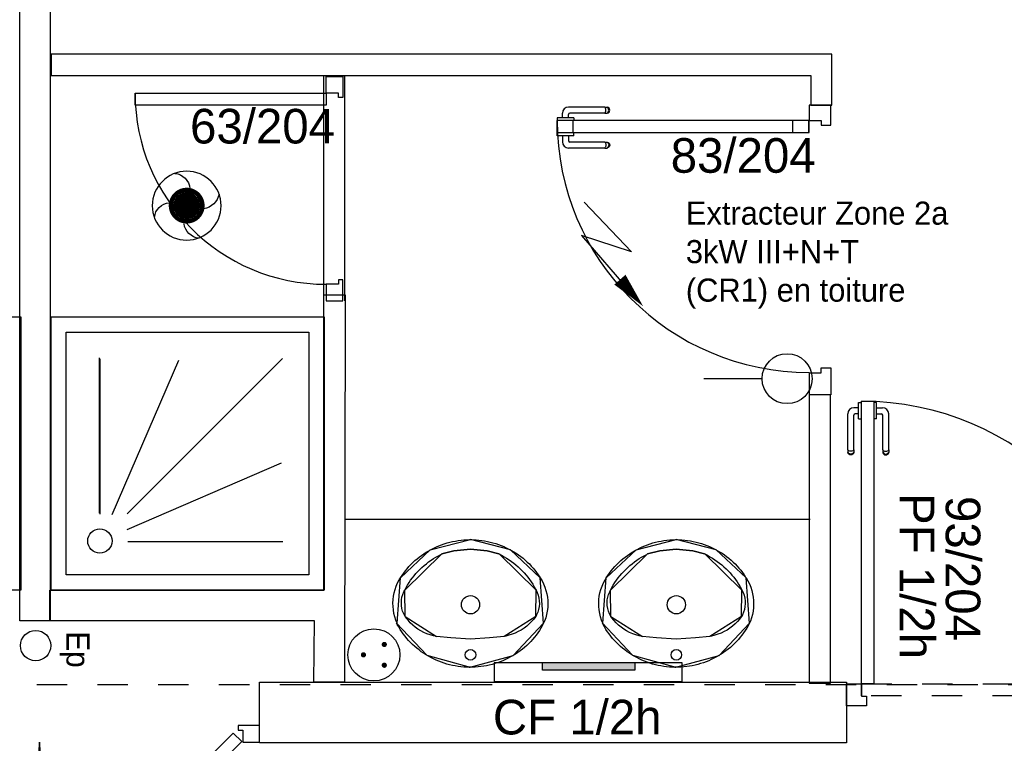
# Model space of a CAD drawing. Header units: millimetres. Extents: x -11.8 to 86.8, y 45.9 to 95.9.
# Tile 82 of 108: x 29.3 to 32.6, y 83.8 to 86.2. Entities that reach past the tile are written whole.
import ezdxf

# ---------------------------------------------------------------- set-up
doc = ezdxf.new("R2010")
doc.units = ezdxf.units.MM
doc.header["$MEASUREMENT"] = 0
doc.linetypes.add('PC_DASH_1', pattern=[0.055556, 0.027778, -0.027778])
doc.linetypes.add('PC_DASH_4', pattern=[0.125, 0.055556, -0.069444])
doc.layers.add('CFO', color=6, linetype='Continuous')
doc.layers.add('Structure etage', color=7, linetype='Continuous')
doc.styles.get("Standard").update_dxf_attribs({"font": 'BKANT.TTF'})

# ---------------------------------------------------------------- blocks, each defined once
blk = doc.blocks.new('ALIM')
blk.add_lwpolyline([(0, 0), (0.5984, 0.2426), (0.2825, -0.1377), (0.9381, 0.0913)])
blk.add_lwpolyline([(0.801, 0.0458, 0.14, 0, 0), (1.114, 0.1576, 0, 0, 0)], format="xyseb")
blk = doc.blocks.new('PCEN')
at = {"const_width": 0.025}
for points in [[(-0.101, 0.3585, 1), (-0.076, 0.3585, 1)], [(0.099, 0.3585, 1), (0.124, 0.3585, 1)], [(-0.001, 0.1585, 1), (0.024, 0.1585, 1)]]:
    blk.add_lwpolyline(points, format="xyb", close=True, dxfattribs=at)
blk.add_circle((0.0115, 0.2585), 0.25)
blk = doc.blocks.new('PLATAB')
for p, q in [((-0.8281, -0.277), (-0.8281, 0.0332)), ((-0.8281, 0.0332), (0.7208, 0.0332)), ((-0.4374, 0.0304), (-0.4374, -0.0882)), ((0.3244, -0.0882), (0.3244, 0.0304)), ((0.7208, 0.0332), (0.7208, -0.277)), ((-0.4374, -0.0882), (0.3244, -0.0882)), ((0.7208, -0.277), (-0.8281, -0.277))]:
    blk.add_line(p, q)
blk.add_solid([(-0.4411, 0.0304), (0.3208, 0.0304), (-0.4411, -0.0882), (0.3208, -0.0882)])
blk = doc.blocks.new('SA')
blk.add_line((0.1176, 0.2603), (0.3651, 0.5078))
blk.add_circle((0.0116, 0.1542), 0.15)
blk = doc.blocks.new('AP0')
for points, const_width in [([(0.175, -0.06, -1), (-0.148, 0.06, -1)], 0.0492), ([(-0.06, 0, 1), (0.087, 0, 1)], 0.147)]:
    blk.add_lwpolyline(points, format="xyb", close=True, dxfattribs=dict(const_width=const_width))
blk.add_circle((0.014, 0), 0.378)
for centre, radius, start, end in [((0.153, 0.184), 0.169, 92.8345, 178.447), ((-0.154, 0.151), 0.188, 186.2032, 263.9565), ((0.189, -0.152), 0.183, 5.8298, 82.3782), ((-0.155, -0.154), 0.206, 281.5712, 350.6383)]:
    blk.add_arc(centre, radius, start, end)
blk = doc.blocks.new('PD_15780')
at = {"layer": 'Structure etage', "color": 0}
for points in [[(28.5066, -12.9067), (28.5066, -12.8517), (28.5766, -12.8517), (28.5766, -12.8667), (28.5616, -12.8667), (28.5616, -12.9067), (28.5066, -12.9067)], [(29.0461, -13.3854), (29.0743, -13.3571), (28.5935, -12.8763), (28.5652, -12.9046), (29.0461, -13.3854)]]:
    blk.add_lwpolyline(points, dxfattribs=at)
blk.add_arc((28.5016, -12.9067), 0.73, 318.6519, 0, dxfattribs=at)
blk = doc.blocks.new('PD_15781')
at = {"layer": 'Structure etage', "color": 0}
for points in [[(29.4171, -13.3854), (29.3888, -13.3571), (29.8697, -12.8763), (29.8979, -12.9046), (29.4171, -13.3854)], [(29.9566, -12.9067), (29.9566, -12.8517), (29.8866, -12.8517), (29.8866, -12.8667), (29.9016, -12.8667), (29.9016, -12.9067), (29.9566, -12.9067)]]:
    blk.add_lwpolyline(points, dxfattribs=at)
blk.add_arc((29.9616, -12.9067), 0.73, 180, 221.3481, dxfattribs=at)
blk = doc.blocks.new('PD_15779')
at = {"layer": 'Structure etage'}
for name in ['PD_15780', 'PD_15781']:
    blk.add_blockref(name, (0, 0), dxfattribs=at)
blk = doc.blocks.new('PD_15854')
at = {"layer": 'Structure etage', "color": 0}
for p, q in [((31.9301, -11.8045), (31.9149, -11.8045)), ((31.9301, -11.789), (31.9301, -11.7874)), ((31.9301, -11.7874), (31.9302, -11.7874)), ((31.9301, -11.7937), (31.9301, -11.789)), ((31.9301, -11.8009), (31.9301, -11.7937)), ((31.9301, -11.8097), (31.9301, -11.8009)), ((31.9302, -11.7874), (31.94, -11.7874)), ((31.94, -11.7874), (31.9401, -11.7874)), ((31.8949, -11.9435), (31.8949, -11.8246)), ((31.9146, -11.9435), (31.9146, -11.8293)), ((31.9301, -11.8243), (31.9196, -11.8243)), ((31.9301, -11.8191), (31.9301, -11.8097)), ((31.9301, -11.8279), (31.9301, -11.8191)), ((31.9301, -11.8351), (31.9301, -11.8279)), ((31.9301, -11.8398), (31.9301, -11.8351)), ((31.9301, -11.8414), (31.9301, -11.8398)), ((31.9301, -11.8414), (31.9302, -11.8414)), ((31.9302, -11.8414), (31.94, -11.8414)), ((31.94, -11.8414), (31.9401, -11.8414)), ((31.8949, -11.9435), (31.8949, -11.9497)), ((31.8949, -11.9497), (31.8949, -11.9519)), ((31.8961, -11.9552), (31.8949, -11.9519)), ((31.8983, -11.9466), (31.8961, -11.9452)), ((31.8983, -11.955), (31.8961, -11.9526)), ((31.8983, -11.9578), (31.8961, -11.9552)), ((31.9013, -11.9475), (31.8983, -11.9466)), ((31.9013, -11.9566), (31.8983, -11.955)), ((31.9013, -11.9596), (31.8983, -11.9578)), ((31.9048, -11.9478), (31.9013, -11.9475)), ((31.9048, -11.9571), (31.9013, -11.9566)), ((31.9048, -11.9602), (31.9013, -11.9596)), ((31.9082, -11.9475), (31.9048, -11.9478)), ((31.9082, -11.9566), (31.9048, -11.9571)), ((31.9082, -11.9596), (31.9048, -11.9602)), ((31.9112, -11.9466), (31.9082, -11.9475)), ((31.9112, -11.955), (31.9082, -11.9566)), ((31.9112, -11.9578), (31.9082, -11.9596)), ((31.9134, -11.9452), (31.9112, -11.9466)), ((31.9134, -11.9526), (31.9112, -11.955)), ((31.9134, -11.9552), (31.9112, -11.9578)), ((31.9146, -11.9519), (31.9134, -11.9552)), ((31.9146, -11.9435), (31.9146, -11.9497)), ((31.9146, -11.9497), (31.9146, -11.9519))]:
    blk.add_line(p, q, dxfattribs=at)
for centre, radius in [((31.9149, -11.8246), 0.02), ((31.9196, -11.8293), 0.00501)]:
    blk.add_arc(centre, radius, 90, 180, dxfattribs=at)
blk = doc.blocks.new('PD_15855')
at = {"layer": 'Structure etage', "color": 0}
for p, q in [((31.9793, -11.7874), (31.9792, -11.7874)), ((31.9891, -11.7874), (31.9793, -11.7874)), ((31.9892, -11.7874), (31.9891, -11.7874)), ((31.9892, -11.789), (31.9892, -11.7874)), ((31.9892, -11.7937), (31.9892, -11.789)), ((31.9892, -11.8009), (31.9892, -11.7937)), ((31.9892, -11.8097), (31.9892, -11.8009)), ((31.9892, -11.8045), (32.0095, -11.8045)), ((31.9793, -11.8414), (31.9792, -11.8414)), ((31.9891, -11.8414), (31.9793, -11.8414)), ((31.9892, -11.8414), (31.9891, -11.8414)), ((31.9892, -11.8191), (31.9892, -11.8097)), ((31.9892, -11.8279), (31.9892, -11.8191)), ((31.9892, -11.8243), (32.0048, -11.8243)), ((31.9892, -11.8351), (31.9892, -11.8279)), ((31.9892, -11.8398), (31.9892, -11.8351)), ((31.9892, -11.8414), (31.9892, -11.8398)), ((32.0098, -11.9435), (32.0098, -11.8293)), ((32.0295, -11.9435), (32.0295, -11.8246)), ((32.0098, -11.9435), (32.0098, -11.9497)), ((32.0098, -11.9497), (32.0098, -11.9519)), ((32.0098, -11.9519), (32.011, -11.9552)), ((32.011, -11.9452), (32.0132, -11.9466)), ((32.011, -11.9526), (32.0132, -11.955)), ((32.011, -11.9552), (32.0132, -11.9578)), ((32.0132, -11.9466), (32.0163, -11.9475)), ((32.0132, -11.955), (32.0163, -11.9566)), ((32.0132, -11.9578), (32.0163, -11.9596)), ((32.0163, -11.9475), (32.0197, -11.9478)), ((32.0163, -11.9566), (32.0197, -11.9571)), ((32.0163, -11.9596), (32.0197, -11.9602)), ((32.0197, -11.9478), (32.0231, -11.9475)), ((32.0197, -11.9571), (32.0231, -11.9566)), ((32.0197, -11.9602), (32.0231, -11.9596)), ((32.0231, -11.9475), (32.0261, -11.9466)), ((32.0231, -11.9566), (32.0261, -11.955)), ((32.0231, -11.9596), (32.0261, -11.9578)), ((32.0261, -11.9466), (32.0284, -11.9452)), ((32.0261, -11.955), (32.0284, -11.9526)), ((32.0261, -11.9578), (32.0284, -11.9552)), ((32.0284, -11.9552), (32.0295, -11.9519)), ((32.0295, -11.9435), (32.0295, -11.9497)), ((32.0295, -11.9497), (32.0295, -11.9519))]:
    blk.add_line(p, q, dxfattribs=at)
for centre, radius in [((32.0095, -11.8246), 0.02), ((32.0048, -11.8293), 0.00501)]:
    blk.add_arc(centre, radius, 0, 90, dxfattribs=at)
blk = doc.blocks.new('PD_15853')
at = {"layer": 'Structure etage'}
for name in ['PD_15854', 'PD_15855']:
    blk.add_blockref(name, (0, 0), dxfattribs=at)
blk = doc.blocks.new('PD_15858')
at = {"layer": 'Structure etage', "color": 0, "linetype": 'PC_DASH_1'}
for p, q in [((32.6948, -12.6789), (32.6954, -12.6754)), ((32.6954, -12.6823), (32.6948, -12.6789)), ((32.6954, -12.6754), (32.6971, -12.6724)), ((32.6971, -12.6853), (32.6954, -12.6823)), ((32.6971, -12.6724), (32.6998, -12.6702)), ((32.6998, -12.6875), (32.6971, -12.6853)), ((32.6978, -12.6789), (32.6983, -12.6754)), ((32.6983, -12.6823), (32.6978, -12.6789)), ((32.6983, -12.6754), (32.6999, -12.6724)), ((32.6999, -12.6853), (32.6983, -12.6823)), ((32.6998, -12.6702), (32.703, -12.669)), ((32.6999, -12.6724), (32.7023, -12.6702)), ((32.7023, -12.6875), (32.6999, -12.6853)), ((32.7052, -12.669), (32.703, -12.669)), ((32.7114, -12.669), (32.7052, -12.669)), ((32.7071, -12.6789), (32.7074, -12.6754)), ((32.7074, -12.6823), (32.7071, -12.6789)), ((32.7074, -12.6754), (32.7083, -12.6724)), ((32.7083, -12.6853), (32.7074, -12.6823)), ((32.7083, -12.6724), (32.7097, -12.6702)), ((32.7097, -12.6875), (32.7083, -12.6853)), ((32.7114, -12.669), (32.8304, -12.669)), ((32.703, -12.6887), (32.6998, -12.6875)), ((32.7052, -12.6887), (32.703, -12.6887)), ((32.7114, -12.6887), (32.7052, -12.6887)), ((32.7114, -12.6887), (32.8257, -12.6887)), ((32.8135, -12.7042), (32.8151, -12.7042)), ((32.8135, -12.7042), (32.8135, -12.7043)), ((32.8135, -12.7043), (32.8135, -12.7141)), ((32.8135, -12.7141), (32.8135, -12.7142)), ((32.8151, -12.7042), (32.8198, -12.7042)), ((32.8198, -12.7042), (32.827, -12.7042)), ((32.827, -12.7042), (32.8358, -12.7042)), ((32.8307, -12.7042), (32.8307, -12.6937)), ((32.8358, -12.7042), (32.8452, -12.7042)), ((32.8452, -12.7042), (32.854, -12.7042)), ((32.8504, -12.7042), (32.8504, -12.689)), ((32.854, -12.7042), (32.8612, -12.7042)), ((32.8612, -12.7042), (32.8659, -12.7042)), ((32.8659, -12.7042), (32.8676, -12.7042)), ((32.8676, -12.7042), (32.8676, -12.7043)), ((32.8676, -12.7043), (32.8676, -12.7141)), ((32.8676, -12.7141), (32.8676, -12.7142))]:
    blk.add_line(p, q, dxfattribs=at)
for centre, radius in [((32.8304, -12.689), 0.02), ((32.8257, -12.6937), 0.00501)]:
    blk.add_arc(centre, radius, 0, 90, dxfattribs=at)
blk = doc.blocks.new('PD_15859')
at = {"layer": 'Structure etage', "color": 0, "linetype": 'PC_DASH_1'}
for p, q in [((32.8135, -12.7534), (32.8135, -12.7533)), ((32.8135, -12.7632), (32.8135, -12.7534)), ((32.8135, -12.7633), (32.8135, -12.7632)), ((32.8135, -12.7633), (32.8151, -12.7633)), ((32.8151, -12.7633), (32.8198, -12.7633)), ((32.8198, -12.7633), (32.827, -12.7633)), ((32.827, -12.7633), (32.8358, -12.7633)), ((32.8307, -12.7633), (32.8307, -12.7789)), ((32.8358, -12.7633), (32.8452, -12.7633)), ((32.8452, -12.7633), (32.854, -12.7633)), ((32.8504, -12.7633), (32.8504, -12.7836)), ((32.854, -12.7633), (32.8612, -12.7633)), ((32.8612, -12.7633), (32.8659, -12.7633)), ((32.8659, -12.7633), (32.8676, -12.7633)), ((32.8676, -12.7534), (32.8676, -12.7533)), ((32.8676, -12.7632), (32.8676, -12.7534)), ((32.8676, -12.7633), (32.8676, -12.7632)), ((32.6954, -12.7904), (32.6948, -12.7938)), ((32.6948, -12.7938), (32.6954, -12.7972)), ((32.6971, -12.7874), (32.6954, -12.7904)), ((32.6954, -12.7972), (32.6971, -12.8002)), ((32.6998, -12.7851), (32.6971, -12.7874)), ((32.6971, -12.8002), (32.6998, -12.8025)), ((32.6983, -12.7904), (32.6978, -12.7938)), ((32.6978, -12.7938), (32.6983, -12.7972)), ((32.6999, -12.7874), (32.6983, -12.7904)), ((32.6983, -12.7972), (32.6999, -12.8002)), ((32.703, -12.7839), (32.6998, -12.7851)), ((32.6998, -12.8025), (32.703, -12.8037)), ((32.7023, -12.7851), (32.6999, -12.7874)), ((32.6999, -12.8002), (32.7023, -12.8025)), ((32.7052, -12.7839), (32.703, -12.7839)), ((32.7052, -12.8037), (32.703, -12.8037)), ((32.7114, -12.7839), (32.7052, -12.7839)), ((32.7114, -12.8037), (32.7052, -12.8037)), ((32.7074, -12.7904), (32.7071, -12.7938)), ((32.7071, -12.7938), (32.7074, -12.7972)), ((32.7083, -12.7874), (32.7074, -12.7904)), ((32.7074, -12.7972), (32.7083, -12.8002)), ((32.7097, -12.7851), (32.7083, -12.7874)), ((32.7083, -12.8002), (32.7097, -12.8025)), ((32.7114, -12.7839), (32.8257, -12.7839)), ((32.7114, -12.8037), (32.8304, -12.8037))]:
    blk.add_line(p, q, dxfattribs=at)
for centre, radius in [((32.8257, -12.7789), 0.00501), ((32.8304, -12.7836), 0.02)]:
    blk.add_arc(centre, radius, 270, 0, dxfattribs=at)
blk = doc.blocks.new('PD_15857')
at = {"layer": 'Structure etage'}
for name in ['PD_15858', 'PD_15859']:
    blk.add_blockref(name, (0, 0), dxfattribs=at)
blk = doc.blocks.new('PD_15856')
at = {"layer": 'Structure etage', "color": 0, "linetype": 'PC_DASH_1'}
blk.add_lwpolyline([(32.8716, -12.7143), (32.8716, -12.7543), (31.9403, -12.7543), (31.9403, -12.7143), (32.8716, -12.7143)], dxfattribs=at)
at = {"layer": 'Structure etage'}
blk.add_blockref('PD_15857', (0, 0), dxfattribs=at)
blk = doc.blocks.new('PD_15852')
at = {"layer": 'Structure etage', "color": 0}
for points in [[(31.9402, -11.7834), (31.9802, -11.7834), (31.9802, -12.7146), (31.9402, -12.7146), (31.9402, -11.7834)], [(31.9402, -12.7547), (31.956, -12.7547), (31.956, -12.7867), (31.8901, -12.7867), (31.8901, -12.7146), (31.9402, -12.7146), (31.9402, -12.7547)], [(32.92, -12.7867), (32.8555, -12.7867), (32.8555, -12.7547), (32.8714, -12.7547), (32.8714, -12.7146), (32.92, -12.7146), (32.92, -12.7867)]]:
    blk.add_lwpolyline(points, dxfattribs=at)
blk.add_arc((31.9402, -12.7146), 0.9313, 0, 90, dxfattribs=at)
at = {"layer": 'Structure etage'}
for name in ['PD_15853', 'PD_15856']:
    blk.add_blockref(name, (0, 0), dxfattribs=at)
blk = doc.blocks.new('PD_16145')
at = {"layer": 'Structure etage', "color": 0}
for points in [[(30.6512, -12.2392), (30.6607, -12.2394), (30.6701, -12.2399), (30.6795, -12.2407), (30.6888, -12.2418), (30.6982, -12.2433), (30.7074, -12.245), (30.7166, -12.2471), (30.7257, -12.2495), (30.7347, -12.2522), (30.7436, -12.2552), (30.7524, -12.2584), (30.7611, -12.262), (30.7696, -12.2659), (30.778, -12.2701), (30.7863, -12.2745), (30.7944, -12.2792), (30.8023, -12.2842), (30.81, -12.2895), (30.8175, -12.295), (30.8248, -12.3007), (30.8319, -12.3067), (30.8388, -12.313), (30.8455, -12.3194), (30.8519, -12.3261), (30.858, -12.333), (30.864, -12.3401), (30.8696, -12.3474), (30.875, -12.3549), (30.8801, -12.3626), (30.8815, -12.3646), (30.8873, -12.3746), (30.8924, -12.3849), (30.8967, -12.3955), (30.9002, -12.4064), (30.903, -12.4176), (30.9049, -12.4288), (30.9061, -12.4402), (30.9064, -12.4516), (30.9059, -12.4631), (30.9045, -12.4744), (30.9024, -12.4857), (30.8994, -12.4967), (30.8957, -12.5076), (30.8926, -12.5148), (30.8883, -12.5229), (30.8836, -12.5309), (30.8787, -12.5387), (30.8735, -12.5463), (30.868, -12.5537), (30.8622, -12.561), (30.8562, -12.568), (30.8499, -12.5748), (30.8434, -12.5815), (30.8367, -12.5879), (30.8297, -12.594), (30.8226, -12.6), (30.8152, -12.6056), (30.8076, -12.6111), (30.7998, -12.6162), (30.7918, -12.6211), (30.7837, -12.6258), (30.7754, -12.6301), (30.7669, -12.6342), (30.7583, -12.638), (30.7496, -12.6415), (30.7408, -12.6447), (30.7318, -12.6476), (30.7228, -12.6502), (30.7136, -12.6524), (30.7044, -12.6544), (30.6951, -12.6561), (30.6858, -12.6574), (30.6764, -12.6585), (30.667, -12.6592), (30.6575, -12.6596), (30.6481, -12.6596), (30.6387, -12.6594), (30.6292, -12.6588), (30.6198, -12.658), (30.6105, -12.6568), (30.6012, -12.6553), (30.5919, -12.6534), (30.5827, -12.6513), (30.5736, -12.6489), (30.5646, -12.6461), (30.5557, -12.6431), (30.5469, -12.6397), (30.5383, -12.6361), (30.5297, -12.6321), (30.5214, -12.6279), (30.5131, -12.6234), (30.5051, -12.6187), (30.4972, -12.6136), (30.4895, -12.6083), (30.482, -12.6027), (30.4748, -12.5969), (30.4677, -12.5909), (30.4608, -12.5846), (30.4542, -12.5781), (30.4478, -12.5713), (30.4417, -12.5644), (30.4358, -12.5573), (30.4302, -12.5499), (30.4249, -12.5424), (30.4198, -12.5347), (30.415, -12.5268), (30.4105, -12.5188), (30.408, -12.5139), (30.4098, -12.5148), (30.4055, -12.5042), (30.402, -12.4933), (30.3993, -12.4822), (30.3974, -12.4709), (30.3963, -12.4595), (30.3961, -12.4481), (30.3966, -12.4367), (30.398, -12.4253), (30.4002, -12.4141), (30.4032, -12.403), (30.407, -12.3922), (30.4116, -12.3817), (30.4169, -12.3714), (30.421, -12.3646), (30.426, -12.3569), (30.4314, -12.3494), (30.4369, -12.3421), (30.4428, -12.3349), (30.4489, -12.3279), (30.4553, -12.3212), (30.4619, -12.3147), (30.4687, -12.3084), (30.4757, -12.3023), (30.483, -12.2965), (30.4905, -12.2909), (30.4981, -12.2856), (30.506, -12.2805), (30.514, -12.2757), (30.5222, -12.2712), (30.5306, -12.267), (30.5391, -12.263), (30.5477, -12.2594), (30.5565, -12.256), (30.5653, -12.2529), (30.5743, -12.2502), (30.5834, -12.2477), (30.5926, -12.2455), (30.6018, -12.2437), (30.6111, -12.2422), (30.6205, -12.2409), (30.6299, -12.24), (30.6393, -12.2395), (30.6487, -12.2392), (30.6512, -12.2392)], [(30.421, -12.3646), (30.5192, -12.2728), (30.6512, -12.2392)], [(30.8815, -12.3646), (30.7833, -12.2728), (30.6512, -12.2392)], [(30.4098, -12.5148), (30.421, -12.3646)], [(30.8926, -12.5148), (30.8815, -12.3646)], [(30.408, -12.5139), (30.5075, -12.6201), (30.65, -12.6597), (30.7926, -12.6207), (30.8926, -12.5148)]]:
    blk.add_lwpolyline(points, dxfattribs=at)
blk = doc.blocks.new('PD_16146')
at = {"layer": 'Structure etage', "color": 0}
for points in [[(30.4349, -12.4051), (30.4394, -12.3969), (30.4441, -12.3888), (30.4491, -12.3809), (30.4544, -12.3731), (30.46, -12.3655), (30.4659, -12.3582), (30.472, -12.351), (30.4783, -12.344), (30.485, -12.3373), (30.4918, -12.3308), (30.4989, -12.3245), (30.5062, -12.3184), (30.5137, -12.3126), (30.5215, -12.3071), (30.5294, -12.3018), (30.5375, -12.2968), (30.5458, -12.2921), (30.5542, -12.2877), (30.5568, -12.2864), (30.5969, -12.2761), (30.6517, -12.2711), (30.7062, -12.2763), (30.7447, -12.2855), (30.7456, -12.2864), (30.7541, -12.2907), (30.7625, -12.2954), (30.7706, -12.3003), (30.7786, -12.3055), (30.7864, -12.3109), (30.794, -12.3166), (30.8014, -12.3226), (30.8085, -12.3288), (30.8154, -12.3353), (30.8221, -12.3419), (30.8286, -12.3488), (30.8348, -12.356), (30.8407, -12.3633), (30.8463, -12.3708), (30.8517, -12.3785), (30.8568, -12.3864), (30.8617, -12.3944), (30.8662, -12.4026), (30.8675, -12.4051), (30.8717, -12.4136), (30.8749, -12.4225), (30.8772, -12.4317), (30.8784, -12.4411), (30.8787, -12.4505), (30.8779, -12.4599), (30.8761, -12.4691), (30.8733, -12.4782), (30.8695, -12.4869), (30.8666, -12.4924), (30.86, -12.5011), (30.8529, -12.5093), (30.8451, -12.5171), (30.8369, -12.5243), (30.8281, -12.5309), (30.8189, -12.537), (30.8092, -12.5423), (30.7992, -12.5471), (30.7889, -12.5511), (30.7783, -12.5544), (30.7675, -12.5571), (30.7624, -12.558), (30.7147, -12.5632), (30.6517, -12.567), (30.5868, -12.5629), (30.5401, -12.558), (30.5292, -12.5558), (30.5185, -12.5528), (30.508, -12.549), (30.4979, -12.5446), (30.488, -12.5396), (30.4786, -12.5338), (30.4696, -12.5275), (30.4611, -12.5205), (30.4531, -12.513), (30.4457, -12.505), (30.4389, -12.4965), (30.4359, -12.4924), (30.4315, -12.4839), (30.4281, -12.4751), (30.4256, -12.466), (30.4242, -12.4567), (30.4238, -12.4472), (30.4243, -12.4378), (30.4259, -12.4285), (30.4285, -12.4194), (30.4321, -12.4107), (30.4349, -12.4051)], [(30.4349, -12.4051), (30.5568, -12.2864)], [(30.7447, -12.2855), (30.7062, -12.2763), (30.6517, -12.2711), (30.5969, -12.2761), (30.5568, -12.2864)], [(30.8675, -12.4051), (30.7456, -12.2864)], [(30.4359, -12.4924), (30.4349, -12.4051)], [(30.8666, -12.4924), (30.8675, -12.4051)], [(30.4359, -12.4924), (30.5401, -12.558)], [(30.8666, -12.4924), (30.7624, -12.558)], [(30.7624, -12.558), (30.7147, -12.5632), (30.6517, -12.567), (30.5868, -12.5629), (30.5401, -12.558)]]:
    blk.add_lwpolyline(points, dxfattribs=at)
blk = doc.blocks.new('PD_16144')
at = {"layer": 'Structure etage', "color": 0}
for points in [[(30.4349, -12.4051), (30.5568, -12.2864)], [(30.7447, -12.2855), (30.7062, -12.2763), (30.6517, -12.2711), (30.5969, -12.2761), (30.5568, -12.2864)], [(30.8675, -12.4051), (30.7456, -12.2864)], [(30.4359, -12.4924), (30.4349, -12.4051)], [(30.8666, -12.4924), (30.8675, -12.4051)], [(30.4359, -12.4924), (30.5401, -12.558)], [(30.8666, -12.4924), (30.7624, -12.558)], [(30.7624, -12.558), (30.7147, -12.5632), (30.6517, -12.567), (30.5868, -12.5629), (30.5401, -12.558)]]:
    blk.add_lwpolyline(points, dxfattribs=at)
for centre, radius in [((30.6517, -12.4537), 0.03), ((30.6517, -12.6186), 0.0175)]:
    blk.add_circle(centre, radius, dxfattribs=at)
at = {"layer": 'Structure etage'}
for name in ['PD_16145', 'PD_16146']:
    blk.add_blockref(name, (0, 0), dxfattribs=at)
blk = doc.blocks.new('PD_16143')
at = {"layer": 'Structure etage', "color": 0}
blk.add_point((30.6481, -12.6596), dxfattribs=at)
at = {"layer": 'Structure etage'}
blk.add_blockref('PD_16144', (0, 0), dxfattribs=at)
blk = doc.blocks.new('PD_16149')
at = {"layer": 'Structure etage', "color": 0}
for points in [[(31.3293, -12.2392), (31.3388, -12.2394), (31.3482, -12.2399), (31.3576, -12.2407), (31.3669, -12.2418), (31.3763, -12.2433), (31.3855, -12.245), (31.3947, -12.2471), (31.4038, -12.2495), (31.4128, -12.2522), (31.4217, -12.2552), (31.4305, -12.2584), (31.4392, -12.262), (31.4478, -12.2659), (31.4562, -12.2701), (31.4644, -12.2745), (31.4725, -12.2792), (31.4804, -12.2842), (31.4881, -12.2895), (31.4956, -12.295), (31.5029, -12.3007), (31.51, -12.3067), (31.5169, -12.313), (31.5236, -12.3194), (31.53, -12.3261), (31.5362, -12.333), (31.5421, -12.3401), (31.5477, -12.3474), (31.5531, -12.3549), (31.5582, -12.3626), (31.5596, -12.3646), (31.5654, -12.3746), (31.5705, -12.3849), (31.5748, -12.3955), (31.5783, -12.4064), (31.5811, -12.4176), (31.5831, -12.4288), (31.5842, -12.4402), (31.5845, -12.4516), (31.584, -12.4631), (31.5826, -12.4744), (31.5805, -12.4857), (31.5775, -12.4967), (31.5738, -12.5076), (31.5707, -12.5148), (31.5664, -12.5229), (31.5617, -12.5309), (31.5568, -12.5387), (31.5516, -12.5463), (31.5461, -12.5537), (31.5403, -12.561), (31.5343, -12.568), (31.5281, -12.5748), (31.5216, -12.5815), (31.5148, -12.5879), (31.5079, -12.594), (31.5007, -12.6), (31.4933, -12.6056), (31.4857, -12.6111), (31.4779, -12.6162), (31.4699, -12.6211), (31.4618, -12.6258), (31.4535, -12.6301), (31.445, -12.6342), (31.4364, -12.638), (31.4277, -12.6415), (31.4189, -12.6447), (31.4099, -12.6476), (31.4009, -12.6502), (31.3917, -12.6524), (31.3825, -12.6544), (31.3732, -12.6561), (31.3639, -12.6574), (31.3545, -12.6585), (31.3451, -12.6592), (31.3356, -12.6596), (31.3262, -12.6596), (31.3168, -12.6594), (31.3073, -12.6588), (31.2979, -12.658), (31.2886, -12.6568), (31.2793, -12.6553), (31.27, -12.6534), (31.2608, -12.6513), (31.2517, -12.6489), (31.2427, -12.6461), (31.2338, -12.6431), (31.225, -12.6397), (31.2164, -12.6361), (31.2078, -12.6321), (31.1995, -12.6279), (31.1913, -12.6234), (31.1832, -12.6187), (31.1753, -12.6136), (31.1676, -12.6083), (31.1602, -12.6027), (31.1529, -12.5969), (31.1458, -12.5909), (31.1389, -12.5846), (31.1323, -12.5781), (31.126, -12.5713), (31.1198, -12.5644), (31.1139, -12.5573), (31.1083, -12.5499), (31.103, -12.5424), (31.0979, -12.5347), (31.0931, -12.5268), (31.0886, -12.5188), (31.0861, -12.5139), (31.0879, -12.5148), (31.0837, -12.5042), (31.0801, -12.4933), (31.0774, -12.4822), (31.0755, -12.4709), (31.0744, -12.4595), (31.0742, -12.4481), (31.0747, -12.4367), (31.0761, -12.4253), (31.0783, -12.4141), (31.0813, -12.403), (31.0851, -12.3922), (31.0897, -12.3817), (31.095, -12.3714), (31.0991, -12.3646), (31.1041, -12.3569), (31.1095, -12.3494), (31.1151, -12.3421), (31.1209, -12.3349), (31.127, -12.3279), (31.1334, -12.3212), (31.14, -12.3147), (31.1468, -12.3084), (31.1538, -12.3023), (31.1611, -12.2965), (31.1686, -12.2909), (31.1762, -12.2856), (31.1841, -12.2805), (31.1921, -12.2757), (31.2003, -12.2712), (31.2087, -12.267), (31.2172, -12.263), (31.2258, -12.2594), (31.2346, -12.256), (31.2435, -12.2529), (31.2524, -12.2502), (31.2615, -12.2477), (31.2707, -12.2455), (31.2799, -12.2437), (31.2892, -12.2422), (31.2986, -12.2409), (31.308, -12.24), (31.3174, -12.2395), (31.3268, -12.2392), (31.3293, -12.2392)], [(31.0991, -12.3646), (31.1973, -12.2728), (31.3293, -12.2392)], [(31.5596, -12.3646), (31.4614, -12.2728), (31.3293, -12.2392)], [(31.0879, -12.5148), (31.0991, -12.3646)], [(31.5707, -12.5148), (31.5596, -12.3646)], [(31.0861, -12.5139), (31.1856, -12.6201), (31.3281, -12.6597), (31.4707, -12.6207), (31.5707, -12.5148)]]:
    blk.add_lwpolyline(points, dxfattribs=at)
blk = doc.blocks.new('PD_16150')
at = {"layer": 'Structure etage', "color": 0}
for points in [[(31.1131, -12.4051), (31.1175, -12.3969), (31.1222, -12.3888), (31.1272, -12.3809), (31.1325, -12.3731), (31.1381, -12.3655), (31.144, -12.3582), (31.1501, -12.351), (31.1565, -12.344), (31.1631, -12.3373), (31.1699, -12.3308), (31.177, -12.3245), (31.1843, -12.3184), (31.1918, -12.3126), (31.1996, -12.3071), (31.2075, -12.3018), (31.2156, -12.2968), (31.2239, -12.2921), (31.2323, -12.2877), (31.2349, -12.2864), (31.275, -12.2761), (31.3298, -12.2711), (31.3843, -12.2763), (31.4228, -12.2855), (31.4237, -12.2864), (31.4322, -12.2907), (31.4406, -12.2954), (31.4487, -12.3003), (31.4567, -12.3055), (31.4645, -12.3109), (31.4721, -12.3166), (31.4795, -12.3226), (31.4866, -12.3288), (31.4935, -12.3353), (31.5002, -12.3419), (31.5067, -12.3488), (31.5129, -12.356), (31.5188, -12.3633), (31.5245, -12.3708), (31.5298, -12.3785), (31.5349, -12.3864), (31.5398, -12.3944), (31.5443, -12.4026), (31.5456, -12.4051), (31.5498, -12.4136), (31.553, -12.4225), (31.5553, -12.4317), (31.5565, -12.4411), (31.5568, -12.4505), (31.556, -12.4599), (31.5542, -12.4691), (31.5514, -12.4782), (31.5476, -12.4869), (31.5447, -12.4924), (31.5381, -12.5011), (31.531, -12.5093), (31.5232, -12.5171), (31.515, -12.5243), (31.5062, -12.5309), (31.497, -12.537), (31.4873, -12.5423), (31.4773, -12.5471), (31.467, -12.5511), (31.4564, -12.5544), (31.4456, -12.5571), (31.4405, -12.558), (31.3928, -12.5632), (31.3298, -12.567), (31.2649, -12.5629), (31.2182, -12.558), (31.2073, -12.5558), (31.1966, -12.5528), (31.1861, -12.549), (31.176, -12.5446), (31.1661, -12.5396), (31.1567, -12.5338), (31.1477, -12.5275), (31.1392, -12.5205), (31.1312, -12.513), (31.1238, -12.505), (31.117, -12.4965), (31.114, -12.4924), (31.1096, -12.4839), (31.1062, -12.4751), (31.1037, -12.466), (31.1023, -12.4567), (31.1019, -12.4472), (31.1024, -12.4378), (31.104, -12.4285), (31.1066, -12.4194), (31.1102, -12.4107), (31.1131, -12.4051)], [(31.1131, -12.4051), (31.2349, -12.2864)], [(31.4228, -12.2855), (31.3843, -12.2763), (31.3298, -12.2711), (31.275, -12.2761), (31.2349, -12.2864)], [(31.5456, -12.4051), (31.4237, -12.2864)], [(31.114, -12.4924), (31.1131, -12.4051)], [(31.5447, -12.4924), (31.5456, -12.4051)], [(31.114, -12.4924), (31.2182, -12.558)], [(31.5447, -12.4924), (31.4405, -12.558)], [(31.4405, -12.558), (31.3928, -12.5632), (31.3298, -12.567), (31.2649, -12.5629), (31.2182, -12.558)]]:
    blk.add_lwpolyline(points, dxfattribs=at)
blk = doc.blocks.new('PD_16148')
at = {"layer": 'Structure etage', "color": 0}
for points in [[(31.1131, -12.4051), (31.2349, -12.2864)], [(31.4228, -12.2855), (31.3843, -12.2763), (31.3298, -12.2711), (31.275, -12.2761), (31.2349, -12.2864)], [(31.5456, -12.4051), (31.4237, -12.2864)], [(31.114, -12.4924), (31.1131, -12.4051)], [(31.5447, -12.4924), (31.5456, -12.4051)], [(31.114, -12.4924), (31.2182, -12.558)], [(31.5447, -12.4924), (31.4405, -12.558)], [(31.4405, -12.558), (31.3928, -12.5632), (31.3298, -12.567), (31.2649, -12.5629), (31.2182, -12.558)]]:
    blk.add_lwpolyline(points, dxfattribs=at)
for centre, radius in [((31.3299, -12.4537), 0.03), ((31.3298, -12.6186), 0.0175)]:
    blk.add_circle(centre, radius, dxfattribs=at)
at = {"layer": 'Structure etage'}
for name in ['PD_16149', 'PD_16150']:
    blk.add_blockref(name, (0, 0), dxfattribs=at)
blk = doc.blocks.new('PD_16147')
at = {"layer": 'Structure etage', "color": 0}
blk.add_point((31.3262, -12.6596), dxfattribs=at)
at = {"layer": 'Structure etage'}
blk.add_blockref('PD_16148', (0, 0), dxfattribs=at)
blk = doc.blocks.new('PD_16166')
at = {"layer": 'Structure etage', "color": 0}
for points in [[(30.1762, -10.7128), (30.2312, -10.7128), (30.2312, -10.7828), (30.2162, -10.7828), (30.2162, -10.7678), (30.1762, -10.7678), (30.1762, -10.7128)], [(30.1762, -10.7678), (30.1762, -10.8078), (29.5462, -10.8078), (29.5462, -10.7678), (30.1762, -10.7678)], [(30.1762, -11.4528), (30.2312, -11.4528), (30.2312, -11.3828), (30.2162, -11.3828), (30.2162, -11.3978), (30.1762, -11.3978), (30.1762, -11.4528)]]:
    blk.add_lwpolyline(points, dxfattribs=at)
blk.add_arc((30.1762, -10.7678), 0.63, 180, 270, dxfattribs=at)
blk = doc.blocks.new('PD_16165')
at = {"layer": 'Structure etage', "color": 0}
blk.add_point((30.2312, -10.7128), dxfattribs=at)
at = {"layer": 'Structure etage'}
blk.add_blockref('PD_16166', (0, 0), dxfattribs=at)
blk = doc.blocks.new('PD_16529')
at = {"layer": 'Structure etage', "color": 0}
blk.add_circle((29.2187, -12.5884), 0.05, dxfattribs=at)
at = {"layer": 'Structure etage', "color": 0, "insert": (29.3964, -12.5413), "char_height": 0.076068, "width": 0.123472, "attachment_point": 1, "rotation": 270}
blk.add_mtext('{\\fHelvetica|b0|i0|c0|p0;\\W0.92;Ep}', dxfattribs=at)
blk = doc.blocks.new('PD_16541')
at = {"layer": 'Structure etage', "color": 0}
blk.add_circle((29.2187, -12.5884), 0.05, dxfattribs=at)
at = {"layer": 'Structure etage', "color": 0, "insert": (29.3964, -12.5413), "char_height": 0.076068, "width": 0.123472, "attachment_point": 1, "rotation": 270}
blk.add_mtext('{\\fHelvetica|b0|i0|c0|p0;\\W0.92;Ep}', dxfattribs=at)
blk = doc.blocks.new('PD_16566')
at = {"layer": 'Structure etage', "color": 0}
for p, q in [((28.4071, -11.6422), (28.9188, -12.1539)), ((29.0077, -12.1547), (29.0077, -11.6433)), ((29.0105, -12.1517), (29.0105, -11.6403)), ((28.9685, -12.1564), (28.7491, -11.6481)), ((28.9188, -12.2059), (28.4105, -11.9865)), ((28.9171, -12.2451), (28.4057, -12.2451))]:
    blk.add_line(p, q, dxfattribs=at)
for points in [[(29.1701, -12.4052), (28.2701, -12.4052), (28.2701, -11.5052), (29.1701, -11.5052), (29.1701, -12.4052)], [(29.1201, -12.3552), (28.3201, -12.3552), (28.3201, -11.5552), (29.1201, -11.5552), (29.1201, -12.3552)]]:
    blk.add_lwpolyline(points, dxfattribs=at)
blk.add_circle((29.009, -12.2436), 0.04, dxfattribs=at)
blk = doc.blocks.new('PD_16571')
at = {"layer": 'Structure etage', "color": 0}
for p, q in [((29.4289, -12.1517), (29.4289, -11.6403)), ((29.4317, -12.1547), (29.4317, -11.6433)), ((30.0323, -11.6422), (29.5206, -12.1539)), ((29.4709, -12.1564), (29.6903, -11.6481)), ((29.5206, -12.2059), (30.0289, -11.9865)), ((29.5224, -12.2451), (30.0337, -12.2451))]:
    blk.add_line(p, q, dxfattribs=at)
for points in [[(29.2694, -11.5052), (30.1694, -11.5052), (30.1694, -12.4052), (29.2694, -12.4052), (29.2694, -11.5052)], [(29.3194, -11.5552), (30.1194, -11.5552), (30.1194, -12.3552), (29.3194, -12.3552), (29.3194, -11.5552)]]:
    blk.add_lwpolyline(points, dxfattribs=at)
blk.add_circle((29.4304, -12.2436), 0.04, dxfattribs=at)
blk = doc.blocks.new('PD_16827')
at = {"layer": 'Structure etage', "color": 0}
for p, q in [((30.9547, -10.8495), (30.9547, -10.8343)), ((31.0937, -10.8142), (30.9747, -10.8142)), ((31.0937, -10.834), (30.9794, -10.834)), ((31.0937, -10.8142), (31.0999, -10.8142)), ((31.0937, -10.834), (31.0999, -10.834)), ((31.0968, -10.8177), (31.0954, -10.8154)), ((31.0954, -10.8328), (31.0968, -10.8305)), ((31.0977, -10.8207), (31.0968, -10.8177)), ((31.0968, -10.8305), (31.0977, -10.8275)), ((31.098, -10.8241), (31.0977, -10.8207)), ((31.0977, -10.8275), (31.098, -10.8241)), ((31.0999, -10.8142), (31.1021, -10.8142)), ((31.0999, -10.834), (31.1021, -10.834)), ((31.1053, -10.8154), (31.1021, -10.8142)), ((31.1021, -10.834), (31.1053, -10.8328)), ((31.1052, -10.8177), (31.1028, -10.8154)), ((31.1028, -10.8328), (31.1052, -10.8305)), ((31.1068, -10.8207), (31.1052, -10.8177)), ((31.1052, -10.8305), (31.1068, -10.8275)), ((31.108, -10.8177), (31.1053, -10.8154)), ((31.1053, -10.8328), (31.108, -10.8305)), ((31.1073, -10.8241), (31.1068, -10.8207)), ((31.1068, -10.8275), (31.1073, -10.8241)), ((31.1097, -10.8207), (31.108, -10.8177)), ((31.108, -10.8305), (31.1097, -10.8275)), ((31.1103, -10.8241), (31.1097, -10.8207)), ((31.1097, -10.8275), (31.1103, -10.8241)), ((30.9392, -10.8495), (30.9375, -10.8495)), ((30.9375, -10.8495), (30.9375, -10.8496)), ((30.9375, -10.8496), (30.9375, -10.8594)), ((30.9375, -10.8594), (30.9375, -10.8595)), ((30.9439, -10.8495), (30.9392, -10.8495)), ((30.9511, -10.8495), (30.9439, -10.8495)), ((30.9599, -10.8495), (30.9511, -10.8495)), ((30.9693, -10.8495), (30.9599, -10.8495)), ((30.9781, -10.8495), (30.9693, -10.8495)), ((30.9744, -10.8495), (30.9744, -10.839)), ((30.9853, -10.8495), (30.9781, -10.8495)), ((30.99, -10.8495), (30.9853, -10.8495)), ((30.9916, -10.8495), (30.99, -10.8495)), ((30.9916, -10.8495), (30.9916, -10.8496)), ((30.9916, -10.8496), (30.9916, -10.8594)), ((30.9916, -10.8594), (30.9916, -10.8595))]:
    blk.add_line(p, q, dxfattribs=at)
for centre, radius in [((30.9747, -10.8343), 0.02), ((30.9794, -10.839), 0.00501)]:
    blk.add_arc(centre, radius, 90, 180, dxfattribs=at)
blk = doc.blocks.new('PD_16828')
at = {"layer": 'Structure etage', "color": 0}
for p, q in [((30.9375, -10.8986), (30.9375, -10.8985)), ((30.9375, -10.9084), (30.9375, -10.8986)), ((30.9916, -10.8986), (30.9916, -10.8985)), ((30.9916, -10.9084), (30.9916, -10.8986)), ((30.9375, -10.9085), (30.9375, -10.9084)), ((30.9392, -10.9085), (30.9375, -10.9085)), ((30.9439, -10.9085), (30.9392, -10.9085)), ((30.9511, -10.9085), (30.9439, -10.9085)), ((30.9599, -10.9085), (30.9511, -10.9085)), ((30.9547, -10.9085), (30.9547, -10.9289)), ((30.9693, -10.9085), (30.9599, -10.9085)), ((30.9781, -10.9085), (30.9693, -10.9085)), ((30.9744, -10.9085), (30.9744, -10.9242)), ((30.9853, -10.9085), (30.9781, -10.9085)), ((31.0937, -10.9292), (30.9794, -10.9292)), ((30.99, -10.9085), (30.9853, -10.9085)), ((30.9916, -10.9085), (30.99, -10.9085)), ((30.9916, -10.9085), (30.9916, -10.9084)), ((31.0937, -10.9292), (31.0999, -10.9292)), ((31.0954, -10.9303), (31.0968, -10.9326)), ((31.0968, -10.9326), (31.0977, -10.9356)), ((31.0999, -10.9292), (31.1021, -10.9292)), ((31.1021, -10.9292), (31.1053, -10.9303)), ((31.1028, -10.9303), (31.1052, -10.9326)), ((31.1052, -10.9326), (31.1068, -10.9356)), ((31.1053, -10.9303), (31.108, -10.9326)), ((31.108, -10.9326), (31.1097, -10.9356)), ((31.0937, -10.9489), (30.9747, -10.9489)), ((31.0937, -10.9489), (31.0999, -10.9489)), ((31.0968, -10.9455), (31.0954, -10.9477)), ((31.0977, -10.9424), (31.0968, -10.9455)), ((31.0977, -10.9356), (31.098, -10.939)), ((31.098, -10.939), (31.0977, -10.9424)), ((31.0999, -10.9489), (31.1021, -10.9489)), ((31.1053, -10.9477), (31.1021, -10.9489)), ((31.1052, -10.9455), (31.1028, -10.9477)), ((31.1068, -10.9424), (31.1052, -10.9455)), ((31.108, -10.9455), (31.1053, -10.9477)), ((31.1068, -10.9356), (31.1073, -10.939)), ((31.1073, -10.939), (31.1068, -10.9424)), ((31.1097, -10.9424), (31.108, -10.9455)), ((31.1097, -10.9356), (31.1103, -10.939)), ((31.1103, -10.939), (31.1097, -10.9424))]:
    blk.add_line(p, q, dxfattribs=at)
for centre, radius in [((30.9747, -10.9289), 0.02), ((30.9794, -10.9242), 0.00501)]:
    blk.add_arc(centre, radius, 180, 270, dxfattribs=at)
blk = doc.blocks.new('PD_16826')
at = {"layer": 'Structure etage'}
for name in ['PD_16827', 'PD_16828']:
    blk.add_blockref(name, (0, 0), dxfattribs=at)
blk = doc.blocks.new('PD_16830')
at = {"layer": 'Structure etage', "color": 0}
for p, q in [((31.8393, -11.6736), (31.8393, -11.7616)), ((31.7672, -11.6895), (31.7672, -11.7616)), ((31.8393, -11.7616), (31.7672, -11.7616))]:
    blk.add_line(p, q, dxfattribs=at)
blk.add_lwpolyline([(31.7672, -11.6895), (31.8073, -11.6895), (31.8073, -11.6736), (31.8393, -11.6736), (31.8393, -11.6895)], dxfattribs=at)
blk = doc.blocks.new('PD_16831')
at = {"layer": 'Structure etage', "color": 0}
for points in [[(30.9901, -10.8983), (30.9901, -10.8582), (30.9366, -10.8582), (30.9366, -10.8983), (30.9901, -10.8983)], [(31.7666, -10.8983), (31.7666, -10.8582), (31.713, -10.8582), (31.713, -10.8983), (31.7666, -10.8983)]]:
    blk.add_lwpolyline(points, dxfattribs=at)
blk = doc.blocks.new('PD_16829')
at = {"layer": 'Structure etage', "color": 0}
blk.add_line((31.8393, -10.8082), (31.7672, -10.8082), dxfattribs=at)
for points in [[(31.8073, -10.8582), (31.8073, -10.8741), (31.8393, -10.8741), (31.8393, -10.8082), (31.7672, -10.8082), (31.7672, -10.8582), (31.8073, -10.8582)], [(30.9361, -10.8582), (30.9361, -10.8983), (31.7672, -10.8983), (31.7672, -10.8582), (30.9361, -10.8582)]]:
    blk.add_lwpolyline(points, dxfattribs=at)
blk.add_arc((31.7672, -10.8582), 0.83, 180, 270, dxfattribs=at)
at = {"layer": 'Structure etage'}
for name in ['PD_16831', 'PD_16830']:
    blk.add_blockref(name, (0, 0), dxfattribs=at)
blk = doc.blocks.new('PD_16825')
at = {"layer": 'Structure etage'}
for name in ['PD_16829', 'PD_16826']:
    blk.add_blockref(name, (0, 0), dxfattribs=at)
blk = doc.blocks.new('PD_16824')
at = {"layer": 'Structure etage'}
blk.add_blockref('PD_16825', (0, 0), dxfattribs=at)
at = {"layer": 'Structure etage', "color": 0, "insert": (31.3113, -10.9163), "char_height": 0.114102, "width": 0.493889, "attachment_point": 1}
blk.add_mtext('{\\fArial|b0|i0|c0|p34;\\W0.98;83/204}', dxfattribs=at)
blk = doc.blocks.new('PD_16823')
at = {"layer": 'Structure etage', "color": 0}
for points in [[(31.7727, -10.7099), (31.7727, -10.808), (31.8425, -10.808), (31.8425, -10.6399), (29.2702, -10.6399), (29.2702, -10.7099), (31.7727, -10.7099)], [(31.768, -12.7116), (31.838, -12.7116), (31.838, -11.7616), (31.768, -11.7616), (31.768, -12.7116)]]:
    blk.add_lwpolyline(points, dxfattribs=at)
at = {"layer": 'Structure etage'}
blk.add_blockref('PD_16824', (0, 0), dxfattribs=at)

msp = doc.modelspace()

# ---------------------------------------------------------------- linework, layer by layer
at = {"layer": 'Structure etage', "color": 0}
for p, q in [((30.347, 85.266), (30.347, 85.986)), ((30.4165, 85.246), (30.4165, 85.986)), ((31.9494, 84.5255), (30.4168, 84.5255))]:
    msp.add_line(p, q, dxfattribs=at)
at = {"layer": 'Structure etage', "color": 0, "linetype": 'PC_DASH_4'}
msp.add_line((12.002, 83.9821), (39.3692, 83.9821), dxfattribs=at)
at = {"layer": 'Structure etage', "color": 0}
for points in [[(29.3458, 90.2182), (29.4458, 90.2182), (29.4458, 84.1923), (29.3458, 84.1923), (29.3458, 90.2182)], [(30.4151, 83.9901), (30.3149, 83.9903), (30.3167, 84.1926), (29.4447, 84.1923), (29.4447, 84.2936), (30.3469, 84.2936), (30.3477, 85.266), (30.4177, 85.266), (30.4151, 83.9901)], [(32.0691, 83.7901), (30.1356, 83.7901), (30.1356, 83.9901), (32.0691, 83.9901), (32.0691, 83.7901)]]:
    msp.add_lwpolyline(points, dxfattribs=at)

# ---------------------------------------------------------------- block references
at = {"layer": 'CFO', "linetype": 'Continuous', "xscale": -0.3000000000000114, "yscale": 0.2999999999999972, "zscale": 0.3, "rotation": 90}
msp.add_blockref('AP0', (29.8956, 85.5641), dxfattribs=at)
at = {"layer": 'CFO', "xscale": 0.3499221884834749, "yscale": 0.3499221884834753, "zscale": 0.3499221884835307, "rotation": 291.4926860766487}
msp.add_blockref('ALIM', (31.2054, 85.5711), dxfattribs=at)
at = {"layer": 'CFO', "lineweight": -3}
for name, p, xscale, yscale, zscale, rotation in [('SA', (31.9381, 85.0453), 0.5488000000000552, 0.5487999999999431, 0.5488000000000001, 134.9999999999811), ('PCEN', (30.4237, 84.084), 0.342999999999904, 0.342999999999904, 0.3430000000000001, 270)]:
    msp.add_blockref(name, p, dxfattribs=dict(at, xscale=xscale, yscale=yscale, zscale=zscale, rotation=rotation))
at = {"layer": 'CFO', "xscale": -0.4000000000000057, "yscale": 0.2000000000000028, "zscale": 0.2}
msp.add_blockref('PLATAB', (31.1973, 84.0476), dxfattribs=at)
at = {"layer": 'Structure etage'}
for name in ['PD_16823', 'PD_16165', 'PD_16566', 'PD_16571', 'PD_15852', 'PD_16143', 'PD_16147', 'PD_16529', 'PD_16541', 'PD_15779']:
    msp.add_blockref(name, (0.1791, 96.6988), dxfattribs=at)

# ---------------------------------------------------------------- texts
at = {"layer": 'CFO', "insert": (31.5402, 85.5734), "char_height": 0.076068, "width": 1.020446, "attachment_point": 1}
msp.add_mtext('Extracteur Zone 2a\\P3kW III+N+T \\P(CR1) en toiture', dxfattribs=at)
at = {"layer": 'Structure etage', "color": 0, "char_height": 0.114102, "attachment_point": 1}
for s, insert, width in [('{\\fArial|b0|i0|c0|p34;\\W0.98;63/204}', (29.9066, 85.8789), 0.493889), ('{\\fArial|b0|i0|c0|p34;\\W0.98;CF 1/2h}', (30.9046, 83.9319), 0.564444)]:
    msp.add_mtext(s, dxfattribs=dict(at, insert=insert, width=width))
at = {"layer": 'Structure etage', "color": 0, "char_height": 0.114102, "attachment_point": 1, "rotation": 270}
for s, insert, width in [('{\\fArial|b0|i0|c0|p34;\\W0.98;PF 1/2h}', (32.3591, 84.6131), 0.564444), ('{\\fArial|b0|i0|c0|p34;\\W0.98;93/204}', (32.5107, 84.6035), 0.493889)]:
    msp.add_mtext(s, dxfattribs=dict(at, insert=insert, width=width))

doc.saveas('drawing.dxf')
